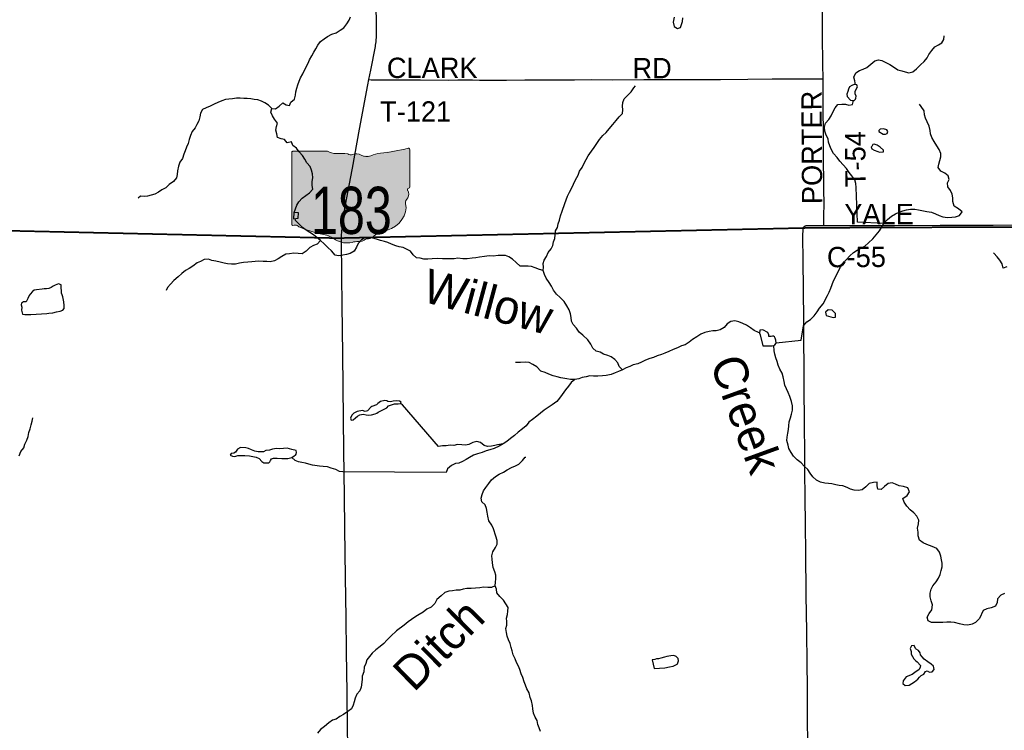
# Model space of a CAD drawing. Header units: feet. Extents: x 2113747 to 2516209, y 960708 to 1356798.
# Tile 32 of 244: x 2336734 to 2351257, y 1111123 to 1121601. Entities that reach past the tile are written whole.
import ezdxf

# ---------------------------------------------------------------- set-up
doc = ezdxf.new("R2010")
doc.units = ezdxf.units.FT
doc.header["$MEASUREMENT"] = 0
doc.linetypes.add('OhDOT_USTN3', pattern=[0.22, 0.165, -0.055])
for name, color, linetype in [('0_Xref', 7, 'Continuous'), ('GM_X_County_Road', 3, 'Continuous'), ('GM_X_County_Road_Text', 3, 'Continuous'), ('GM_X_Minor_Lake', 5, 'Continuous'), ('GM_X_Minor_River', 5, 'Continuous'), ('GM_X_Minor_River_Text', 5, 'Continuous'), ('GM_X_State_Location', 251, 'Continuous'), ('GM_X_State_Route', 1, 'Continuous'), ('GM_X_State_Shield', 251, 'Continuous'), ('GM_X_Township', 251, 'OhDOT_USTN3'), ('GM_X_Township_Road', 4, 'Continuous'), ('GM_X_Township_Road_Text', 4, 'Continuous')]:
    doc.layers.add(name, color=color, linetype=linetype)
doc.styles.add('Styledgn030', font='dgn030.shx')
doc.styles.add('Styledgn031', font='dgn031.shx')

# ---------------------------------------------------------------- blocks, each defined once
blk = doc.blocks.new('DGN_COMPLEXSHAPE12')
at = {"layer": 'GM_X_State_Shield', "color": 7, "linetype": 'Continuous', "lineweight": 13}
for p, q in [((2340747, 1119644), (2340747, 1119644)), ((2340747, 1119644), (2340747, 1118587)), ((2341273, 1119662), (2340764, 1119662)), ((2340764, 1119662), (2340764, 1119662)), ((2341273, 1119662), (2341273, 1119662)), ((2341398, 1119628), (2341398, 1119628)), ((2341576, 1119623), (2341576, 1119623)), ((2341645, 1119611), (2341645, 1119611)), ((2341770, 1119606), (2341770, 1119606)), ((2341912, 1119595), (2341912, 1119595)), ((2342055, 1119634), (2342055, 1119634)), ((2342465, 1119706), (2342465, 1119706)), ((2342487, 1119136), (2342487, 1119688)), ((2342487, 1119688), (2342487, 1119688)), ((2342456, 1119083), (2342456, 1119083)), ((2342473, 1119118), (2342473, 1119118)), ((2342487, 1119136), (2342487, 1119136)), ((2342487, 1119136), (2342487, 1119136)), ((2342426, 1118892), (2342426, 1118892)), ((2342461, 1118976), (2342461, 1118976)), ((2340747, 1118587), (2340747, 1118587)), ((2340763, 1118569), (2340763, 1118569)), ((2340798, 1118571), (2340798, 1118571)), ((2340850, 1118549), (2340850, 1118549)), ((2341213, 1118436), (2341213, 1118436)), ((2342145, 1118492), (2342145, 1118492)), ((2341394, 1118357), (2341394, 1118357)), ((2341636, 1118318), (2341636, 1118318)), ((2341731, 1118329), (2341731, 1118329)), ((2341835, 1118363), (2341835, 1118363)), ((2341878, 1118369), (2341878, 1118369)), ((2341964, 1118414), (2341964, 1118414))]:
    blk.add_line(p, q, dxfattribs=at)
for centre, major_axis, start_param, end_param in [((2340766, 1119646), (20.2, 0), 1.712693, 3.28349), ((2341395, 1119785), (196, 0), 4.042523, 4.731795), ((2341460, 1119069), (702, 0), 1.404758, 1.657858), ((2341619, 1119652), (56.4, 0), 3.836095, 5.185415), ((2341702, 1119530), (117, 0), 0.950623, 2.079405), ((2341853, 1119697), (141, 0), 4.081561, 5.145723), ((2342102, 1119339), (371, 0), 1.699011, 2.107814), ((2341867, 1121103), (1845, 0), 4.814394, 5.042369), ((2342467, 1119691), (19.4, 0), 6.141152, 7.989035), ((2342482, 1119095), (30, 0), 1.883978, 3.671073), ((2342292, 1119025), (180, 0), 5.934695, 6.695948), ((2342466, 1119133), (20.7, 0), 5.05454, 6.418171), ((2341970, 1118834), (462, 0), 5.101752, 6.440018), ((2342556, 1118904), (131, 0), 2.387724, 3.262537), ((2340767, 1118585), (20.3, 0), 3.00124, 4.508301), ((2340770, 1118693), (155, 0), 4.665946, 4.897461), ((2340802, 1118526), (56, 0), 0.519207, 1.627899), ((2341508, 1119476), (1333, 0), 4.195997, 4.488961), ((2341111, 1118113), (417, 0), 0.823519, 1.323587), ((2342165, 1118291), (253, 0), 1.647645, 2.488434), ((2341562, 1118521), (265, 0), 4.026481, 4.996735), ((2341715, 1118156), (217, 0), 1.495662, 1.94098), ((2341734, 1118442), (141, 0), 4.691044, 5.507374), ((2341862, 1118340), (39.7, 0), 1.147584, 2.315152), ((2341845, 1118485), (149, 0), 4.937069, 5.64225)]:
    blk.add_ellipse(centre, major_axis=major_axis, ratio=0.8, start_param=start_param, end_param=end_param, dxfattribs=at)
blk = doc.blocks.new('M1-H5_310')
at = {"layer": 'GM_X_State_Shield', "linetype": 'Continuous', "true_color": 0x1e0000}
h = blk.add_hatch(color=18, dxfattribs=at)
edge = h.paths.add_edge_path(flags=0)
edge.add_line((889, 90), (889, 642))
edge.add_line((889, 642), (889, 643))
edge.add_ellipse((870, 645), major_axis=(19.4, 0), ratio=0.8, start_angle=351.8621, end_angle=457.738)
edge.add_line((868, 660), (868, 660))
edge.add_ellipse((270, 2057), major_axis=(1845, 0), ratio=0.8, start_angle=635.8445, end_angle=648.9065, ccw=False)
edge.add_line((457, 588), (457, 588))
edge.add_ellipse((505, 294), major_axis=(371, 0), ratio=0.8, start_angle=97.3462, end_angle=120.7689)
edge.add_line((315, 549), (315, 549))
edge.add_ellipse((256, 651), major_axis=(141, 0), ratio=0.8, start_angle=593.8562, end_angle=654.8282, ccw=False)
edge.add_line((173, 560), (173, 560))
edge.add_ellipse((104, 484), major_axis=(117, 0), ratio=0.8, start_angle=54.4667, end_angle=119.1411)
edge.add_line((47, 566), (47, 566))
edge.add_ellipse((22, 606), major_axis=(56.4, 0), ratio=0.8, start_angle=579.7921, end_angle=657.1024, ccw=False)
edge.add_line((-22, 577), (-22, 577))
edge.add_ellipse((-138, 23), major_axis=(702, 0), ratio=0.8, start_angle=80.4867, end_angle=94.9883)
edge.add_line((-199, 583), (-199, 583))
edge.add_ellipse((-203, 739), major_axis=(196, 0), ratio=0.8, start_angle=591.6195, end_angle=631.1119, ccw=False)
edge.add_line((-324, 616), (-324, 616))
edge.add_line((-324, 616), (-834, 616))
edge.add_line((-834, 616), (-834, 616))
edge.add_ellipse((-831, 600), major_axis=(20.2, 0), ratio=0.8, start_angle=98.1301, end_angle=188.1301)
edge.add_line((-851, 598), (-851, 598))
edge.add_line((-851, 598), (-851, -459))
edge.add_line((-851, -459), (-851, -459))
edge.add_ellipse((-831, -461), major_axis=(20.3, 0), ratio=0.8, start_angle=171.9584, end_angle=258.3066)
edge.add_line((-835, -477), (-835, -477))
edge.add_ellipse((-828, -353), major_axis=(155, 0), ratio=0.8, start_angle=267.339, end_angle=280.6039)
edge.add_line((-799, -475), (-799, -475))
edge.add_ellipse((-796, -520), major_axis=(56, 0), ratio=0.8, start_angle=389.7484, end_angle=453.2717, ccw=False)
edge.add_line((-747, -497), (-747, -497))
edge.add_ellipse((-89, 430), major_axis=(1333, 0), ratio=0.8, start_angle=240.4129, end_angle=257.1985)
edge.add_line((-384, -610), (-384, -610))
edge.add_ellipse((-487, -933), major_axis=(417, 0), ratio=0.8, start_angle=407.1842, end_angle=435.836, ccw=False)
edge.add_line((-203, -689), (-203, -689))
edge.add_ellipse((-36, -525), major_axis=(265, 0), ratio=0.8, start_angle=230.7004, end_angle=286.2918)
edge.add_line((39, -728), (39, -728))
edge.add_ellipse((117, -890), major_axis=(217, 0), ratio=0.8, start_angle=445.6951, end_angle=471.2099, ccw=False)
edge.add_line((134, -717), (134, -717))
edge.add_ellipse((137, -604), major_axis=(141, 0), ratio=0.8, start_angle=268.777, end_angle=315.5493)
edge.add_line((237, -683), (237, -683))
edge.add_ellipse((264, -706), major_axis=(39.7, 0), ratio=0.8, start_angle=425.7517, end_angle=492.6484, ccw=False)
edge.add_line((280, -677), (280, -677))
edge.add_ellipse((247, -561), major_axis=(149, 0), ratio=0.8, start_angle=282.8732, end_angle=323.2771)
edge.add_line((367, -632), (367, -632))
edge.add_ellipse((568, -755), major_axis=(253, 0), ratio=0.8, start_angle=454.4031, end_angle=502.5768, ccw=False)
edge.add_line((548, -554), (548, -554))
edge.add_ellipse((373, -212), major_axis=(462, 0), ratio=0.8, start_angle=292.3089, end_angle=368.9858)
edge.add_line((829, -154), (829, -154))
edge.add_ellipse((959, -142), major_axis=(131, 0), ratio=0.8, start_angle=496.8065, end_angle=546.9296, ccw=False)
edge.add_line((863, -70), (863, -70))
edge.add_ellipse((694, -21), major_axis=(180, 0), ratio=0.8, start_angle=340.033, end_angle=383.6496)
edge.add_line((859, 37), (859, 37))
edge.add_ellipse((885, 49), major_axis=(30, 0), ratio=0.8, start_angle=467.944, end_angle=570.337, ccw=False)
edge.add_line((876, 72), (876, 72))
edge.add_ellipse((869, 88), major_axis=(20.7, 0), ratio=0.8, start_angle=289.6038, end_angle=367.7341)
edge.add_line((889, 90), (889, 90))
edge.add_line((889, 90), (889, 90))
at = {"layer": 'GM_X_State_Shield', "color": 7, "linetype": 'Continuous', "lineweight": 13}
blk.add_blockref('DGN_COMPLEXSHAPE12', (-2341597, -1119046), dxfattribs=at)
at = {"layer": 'GM_X_State_Shield', "color": 9, "linetype": 'Continuous', "lineweight": 13, "insert": (29, -614), "char_height": 696.1, "attachment_point": 8, "line_spacing_factor": 0.8, "style": 'Styledgn030'}
blk.add_mtext('{\\Fdgn000|c0;\\W0.768;\\C9;183}', dxfattribs=at)
blk = doc.blocks.new('POR')
at = {"layer": 'GM_X_County_Road', "flags": 128}
for points in [[(2348309, 1118554), (2348315, 1118557), (2348321, 1118561), (2348329, 1118564), (2348336, 1118566), (2348344, 1118567), (2348358, 1118569), (2348373, 1118569), (2348409, 1118569), (2348579, 1118569), (2348596, 1118569)], [(2348596, 1118569), (2348960, 1118566), (2349636, 1118567), (2350311, 1118571), (2351094, 1118574), (2351966, 1118575), (2352534, 1118581), (2352977, 1118580), (2353711, 1118582), (2353959, 1118582), (2354487, 1118585), (2354874, 1118586), (2354978, 1118586)], [(2348366, 1110816), (2348356, 1111207), (2348353, 1111761), (2348348, 1112109), (2348344, 1112578), (2348335, 1113116), (2348328, 1113762), (2348323, 1114133), (2348318, 1114580), (2348317, 1114914), (2348314, 1115183), (2348310, 1115656), (2348306, 1116181), (2348303, 1116450), (2348301, 1116906), (2348299, 1117156), (2348295, 1117635), (2348290, 1118039), (2348287, 1118413), (2348288, 1118508), (2348288, 1118516), (2348290, 1118523), (2348291, 1118529), (2348293, 1118534), (2348295, 1118539), (2348297, 1118542), (2348300, 1118546), (2348303, 1118549), (2348309, 1118554)]]:
    blk.add_lwpolyline(points, dxfattribs=at)
at = {"layer": 'GM_X_Minor_Lake'}
for p, q in [((2349073, 1120472), (2349058, 1120506)), ((2349406, 1119951), (2349471, 1119914)), ((2349318, 1119759), (2349301, 1119733)), ((2340776, 1118756), (2340772, 1118667)), ((2336899, 1117255), (2337133, 1117270)), ((2348699, 1117219), (2348738, 1117212)), ((2342020, 1115816), (2342147, 1115879)), ((2340679, 1115281), (2340573, 1115272)), ((2346064, 1112160), (2346091, 1112032)), ((2349932, 1111840), (2349980, 1111876))]:
    blk.add_line(p, q, dxfattribs=at)
at = {"layer": 'GM_X_Minor_Lake', "flags": 128}
for points in [[(2346389, 1121637), (2346372, 1121563), (2346386, 1121501), (2346437, 1121471), (2346483, 1121488), (2346509, 1121574), (2346513, 1121631)], [(2349058, 1120506), (2349058, 1120544), (2349069, 1120566), (2349092, 1120611), (2349080, 1120643), (2349042, 1120644), (2349008, 1120631), (2348972, 1120613), (2348957, 1120576), (2348947, 1120542), (2348934, 1120503), (2348941, 1120467), (2348988, 1120416), (2349020, 1120409), (2349044, 1120411), (2349060, 1120432), (2349066, 1120442), (2349073, 1120472)], [(2349471, 1119914), (2349503, 1119913), (2349531, 1119923), (2349538, 1119951), (2349522, 1119975), (2349473, 1119992), (2349425, 1119989), (2349406, 1119969), (2349406, 1119951)], [(2349301, 1119733), (2349294, 1119720), (2349303, 1119698), (2349339, 1119677), (2349392, 1119656), (2349414, 1119650), (2349476, 1119651), (2349477, 1119679), (2349427, 1119720), (2349384, 1119750), (2349337, 1119767), (2349318, 1119759)], [(2340772, 1118667), (2340839, 1118674), (2340846, 1118755), (2340776, 1118756)], [(2337133, 1117270), (2337163, 1117273), (2337225, 1117278), (2337279, 1117292), (2337330, 1117305), (2337368, 1117319), (2337388, 1117342), (2337391, 1117388), (2337383, 1117442), (2337372, 1117514), (2337360, 1117544), (2337353, 1117568), (2337351, 1117612), (2337348, 1117636), (2337344, 1117690), (2337308, 1117708), (2337280, 1117697), (2337256, 1117689), (2337228, 1117671), (2337198, 1117654), (2337164, 1117640), (2337131, 1117631), (2337093, 1117633), (2337067, 1117630), (2336983, 1117619), (2336945, 1117611), (2336923, 1117593), (2336887, 1117556), (2336872, 1117534), (2336854, 1117489), (2336831, 1117439), (2336791, 1117441), (2336763, 1117422), (2336757, 1117396), (2336764, 1117362), (2336760, 1117316), (2336777, 1117260), (2336811, 1117256), (2336861, 1117253), (2336899, 1117255)], [(2348738, 1117212), (2348768, 1117217), (2348767, 1117269), (2348718, 1117316), (2348661, 1117321), (2348618, 1117288), (2348631, 1117242), (2348663, 1117229), (2348699, 1117219)], [(2347838, 1116937), (2347820, 1116928), (2347782, 1116929), (2347782, 1116955), (2347768, 1116989), (2347693, 1117030), (2347649, 1117022), (2347646, 1116980), (2347658, 1116954), (2347696, 1116790), (2347833, 1116793)], [(2347833, 1116793), (2347855, 1116797), (2347872, 1116809), (2347892, 1116830), (2347885, 1116878), (2347879, 1116904), (2347866, 1116926), (2347852, 1116935), (2347838, 1116937)], [(2342147, 1115879), (2342175, 1115906), (2342217, 1115922), (2342261, 1115937), (2342318, 1115938), (2342352, 1115944), (2342360, 1115962), (2342334, 1115974), (2342288, 1115981), (2342244, 1115977), (2342202, 1115966), (2342162, 1115972), (2342148, 1115980), (2342118, 1115987), (2342058, 1115972), (2342018, 1115940), (2341997, 1115920), (2341929, 1115899), (2341911, 1115888), (2341866, 1115836), (2341828, 1115823), (2341792, 1115837), (2341714, 1115826), (2341662, 1115799), (2341635, 1115769), (2341611, 1115724), (2341625, 1115696), (2341653, 1115703), (2341685, 1115733), (2341715, 1115754), (2341751, 1115776), (2341800, 1115783), (2341845, 1115775), (2341885, 1115772), (2341924, 1115776), (2341978, 1115789), (2342002, 1115801), (2342020, 1115816)], [(2340573, 1115272), (2340523, 1115279), (2340461, 1115269), (2340417, 1115256), (2340363, 1115247), (2340329, 1115231), (2340251, 1115230), (2340201, 1115239), (2340151, 1115261), (2340109, 1115280), (2340069, 1115288), (2339993, 1115293), (2339947, 1115270), (2339917, 1115226), (2339890, 1115209), (2339852, 1115205), (2339840, 1115179), (2339872, 1115163), (2339908, 1115162), (2339950, 1115174), (2339992, 1115177), (2340056, 1115175), (2340124, 1115172), (2340222, 1115153), (2340266, 1115132), (2340305, 1115086), (2340333, 1115067), (2340409, 1115068), (2340425, 1115084), (2340435, 1115102), (2340449, 1115128), (2340476, 1115135), (2340532, 1115137), (2340602, 1115132), (2340690, 1115131), (2340746, 1115146), (2340784, 1115168), (2340804, 1115179), (2340810, 1115195), (2340819, 1115221), (2340811, 1115247), (2340749, 1115266), (2340679, 1115281)], [(2349980, 1111876), (2350005, 1111908), (2350031, 1111931), (2350068, 1111952), (2350096, 1111988), (2350117, 1112001), (2350154, 1111979), (2350192, 1111986), (2350223, 1112019), (2350214, 1112067), (2350177, 1112100), (2350131, 1112133), (2350076, 1112174), (2350043, 1112204), (2350023, 1112238), (2350018, 1112264), (2349989, 1112299), (2349959, 1112319), (2349947, 1112331), (2349928, 1112372), (2349886, 1112369), (2349867, 1112327), (2349885, 1112283), (2349882, 1112247), (2349903, 1112209), (2349922, 1112175), (2349952, 1112146), (2349971, 1112132), (2350020, 1112077), (2350018, 1112053), (2349999, 1112022), (2349938, 1111973), (2349896, 1111948), (2349811, 1111910), (2349766, 1111853), (2349761, 1111815), (2349793, 1111783), (2349855, 1111789), (2349893, 1111812), (2349932, 1111840)], [(2346091, 1112032), (2346173, 1112041), (2346251, 1112046), (2346317, 1112057), (2346375, 1112070), (2346430, 1112099), (2346438, 1112103), (2346452, 1112145), (2346447, 1112183), (2346415, 1112211), (2346383, 1112224), (2346337, 1112222), (2346281, 1112211), (2346245, 1112203), (2346191, 1112186), (2346157, 1112177), (2346127, 1112175), (2346100, 1112169), (2346074, 1112164), (2346064, 1112160)]]:
    blk.add_lwpolyline(points, dxfattribs=at)
at = {"layer": 'GM_X_Minor_River', "flags": 128}
for points in [[(2340783, 1118756), (2340802, 1118814), (2340823, 1118867), (2340852, 1118917), (2340902, 1118968), (2340955, 1119007), (2341007, 1119049), (2341058, 1119104), (2341046, 1119156), (2341047, 1119218), (2341056, 1119271), (2341053, 1119329), (2341037, 1119385), (2341020, 1119439), (2340971, 1119492), (2340939, 1119544), (2340906, 1119600), (2340858, 1119651), (2340815, 1119705), (2340764, 1119748), (2340742, 1119802), (2340680, 1119785), (2340639, 1119837), (2340589, 1119846), (2340537, 1119866), (2340526, 1119918), (2340510, 1119974), (2340521, 1120028), (2340536, 1120078), (2340494, 1120134), (2340463, 1120186), (2340436, 1120237), (2340452, 1120292), (2340506, 1120286), (2340559, 1120327), (2340613, 1120374), (2340665, 1120348), (2340715, 1120335), (2340733, 1120385), (2340786, 1120430), (2340803, 1120487), (2340809, 1120539), (2340824, 1120591), (2340838, 1120641), (2340855, 1120694), (2340874, 1120744), (2340910, 1120801), (2340933, 1120855), (2340988, 1120960), (2341007, 1121010), (2341042, 1121067), (2341074, 1121122), (2341103, 1121172), (2341130, 1121225), (2341172, 1121279), (2341223, 1121318), (2341275, 1121355), (2341338, 1121386), (2341402, 1121410), (2341460, 1121447), (2341513, 1121482), (2341559, 1121541), (2341592, 1121595), (2341615, 1121646)], [(2349060, 1120643), (2349054, 1120701), (2349039, 1120756), (2349066, 1120819), (2349119, 1120852), (2349177, 1120872), (2349229, 1120895), (2349286, 1120946), (2349345, 1120995), (2349399, 1121008), (2349449, 1121001), (2349500, 1120976), (2349566, 1120942), (2349623, 1120905), (2349686, 1120864), (2349743, 1120847), (2349795, 1120834), (2349851, 1120819), (2349907, 1120832), (2349964, 1120875), (2350019, 1120936), (2350074, 1120984), (2350121, 1121037), (2350146, 1121088), (2350189, 1121145), (2350230, 1121202), (2350286, 1121231), (2350337, 1121260), (2350364, 1121311), (2350371, 1121365)], [(2345624, 1116438), (2345577, 1116490), (2345557, 1116542), (2345510, 1116593), (2345460, 1116631), (2345407, 1116652), (2345347, 1116671), (2345297, 1116699), (2345237, 1116716), (2345186, 1116757), (2345159, 1116815), (2345115, 1116879), (2345040, 1116948), (2344985, 1116994), (2344947, 1117051), (2344896, 1117105), (2344875, 1117157), (2344869, 1117211), (2344858, 1117265), (2344837, 1117323), (2344803, 1117380), (2344766, 1117448), (2344705, 1117505), (2344653, 1117555), (2344608, 1117612), (2344579, 1117672), (2344544, 1117728), (2344498, 1117788), (2344473, 1117843), (2344456, 1117901), (2344462, 1117952), (2344453, 1118004), (2344470, 1118056), (2344504, 1118110), (2344531, 1118167), (2344572, 1118222), (2344600, 1118274), (2344609, 1118324), (2344627, 1118377), (2344634, 1118431), (2344639, 1118487), (2344667, 1118538), (2344674, 1118592), (2344695, 1118644), (2344711, 1118709), (2344734, 1118779), (2344776, 1118892), (2344792, 1118946), (2344815, 1118997), (2344842, 1119059), (2344872, 1119114), (2344930, 1119239), (2344969, 1119311), (2344992, 1119366), (2345030, 1119420), (2345059, 1119485), (2345090, 1119539), (2345120, 1119592), (2345167, 1119663), (2345206, 1119719), (2345245, 1119774), (2345285, 1119833), (2345334, 1119895), (2345385, 1119938), (2345431, 1119993), (2345482, 1120056), (2345533, 1120114), (2345577, 1120167), (2345624, 1120218), (2345629, 1120272), (2345627, 1120326), (2345630, 1120380), (2345649, 1120437), (2345705, 1120488), (2345752, 1120538), (2345793, 1120597), (2345815, 1120625)], [(2340452, 1120292), (2340403, 1120343), (2340349, 1120377), (2340299, 1120402), (2340246, 1120421), (2340192, 1120425), (2340142, 1120436), (2340090, 1120438), (2340040, 1120441), (2339986, 1120446), (2339930, 1120444), (2339874, 1120437), (2339820, 1120432), (2339768, 1120425), (2339715, 1120407), (2339657, 1120380), (2339601, 1120355), (2339542, 1120324), (2339484, 1120300), (2339432, 1120275), (2339401, 1120224), (2339389, 1120170), (2339374, 1120108), (2339345, 1120057), (2339321, 1120005), (2339280, 1119954), (2339255, 1119896), (2339236, 1119833), (2339218, 1119777), (2339195, 1119724), (2339176, 1119670), (2339156, 1119620), (2339135, 1119555), (2339096, 1119499), (2339074, 1119440), (2339063, 1119374), (2339058, 1119320), (2339048, 1119269), (2339005, 1119215), (2338940, 1119170), (2338888, 1119123), (2338831, 1119092), (2338779, 1119060), (2338725, 1119031), (2338674, 1119012), (2338620, 1118999), (2338568, 1118993), (2338518, 1119000), (2338480, 1118970)], [(2347891, 1116837), (2348260, 1116877), (2348295, 1117089), (2348344, 1117144), (2348396, 1117183), (2348453, 1117236), (2348498, 1117294), (2348533, 1117346), (2348585, 1117414), (2348651, 1117535), (2348674, 1117586), (2348699, 1117645), (2348720, 1117699), (2348739, 1117750), (2348770, 1117813), (2348810, 1117896), (2348843, 1117953), (2348882, 1118010), (2348927, 1118067), (2348976, 1118120), (2349031, 1118169), (2349086, 1118204), (2349144, 1118232), (2349201, 1118263), (2349252, 1118310), (2349317, 1118368), (2349368, 1118427), (2349415, 1118486), (2349446, 1118537), (2349481, 1118596), (2349534, 1118655), (2349593, 1118704), (2349654, 1118740), (2349708, 1118765), (2349762, 1118784), (2349816, 1118799), (2349871, 1118810), (2349938, 1118807), (2349992, 1118796), (2350042, 1118787), (2350116, 1118775), (2350183, 1118764), (2350241, 1118741), (2350296, 1118716), (2350348, 1118693), (2350421, 1118685), (2350483, 1118688), (2350539, 1118697), (2350596, 1118712), (2350633, 1118769), (2350580, 1118812), (2350519, 1118853), (2350496, 1118921), (2350499, 1118975), (2350488, 1119031), (2350465, 1119085), (2350426, 1119138), (2350418, 1119194), (2350446, 1119245), (2350430, 1119299), (2350380, 1119338), (2350323, 1119367), (2350282, 1119422), (2350291, 1119473), (2350306, 1119523), (2350323, 1119578), (2350322, 1119630), (2350296, 1119686), (2350263, 1119741), (2350222, 1119805), (2350187, 1119862), (2350168, 1119918), (2350163, 1119970), (2350147, 1120032), (2350118, 1120093), (2350093, 1120149), (2350082, 1120201), (2350077, 1120257), (2350031, 1120323), (2350005, 1120354)], [(2349481, 1118596), (2349090, 1118614), (2349074, 1119129), (2349069, 1119185), (2349052, 1119239), (2349010, 1119297), (2348971, 1119350), (2348930, 1119408), (2348881, 1119463), (2348832, 1119514), (2348791, 1119571), (2348739, 1119628), (2348702, 1119690), (2348683, 1119742), (2348666, 1119794), (2348657, 1119846), (2348628, 1119899), (2348609, 1119959), (2348605, 1120017), (2348618, 1120074), (2348667, 1120129), (2348704, 1120182), (2348727, 1120240), (2348760, 1120301), (2348803, 1120352), (2348861, 1120357), (2348913, 1120354), (2348965, 1120339), (2349019, 1120353), (2349034, 1120410)], [(2344456, 1117901), (2344400, 1117919), (2344338, 1117944), (2344284, 1117961), (2344232, 1117967), (2344168, 1117968), (2344116, 1117965), (2344059, 1118023), (2344004, 1118072), (2343950, 1118104), (2343900, 1118123), (2343846, 1118124), (2343792, 1118122), (2343720, 1118117), (2343658, 1118120), (2343590, 1118109), (2343518, 1118098), (2343462, 1118091), (2343408, 1118083), (2343332, 1118074), (2343268, 1118077), (2343198, 1118086), (2343140, 1118075), (2343088, 1118073), (2343030, 1118076), (2342968, 1118073), (2342890, 1118082), (2342818, 1118073), (2342755, 1118069), (2342693, 1118070), (2342642, 1118083), (2342588, 1118091), (2342538, 1118134), (2342497, 1118186), (2342447, 1118213), (2342388, 1118244), (2342332, 1118254), (2342280, 1118269), (2342220, 1118292), (2342164, 1118314), (2342113, 1118333), (2342055, 1118347), (2341999, 1118366), (2341943, 1118379), (2341881, 1118389), (2341829, 1118388), (2341777, 1118355), (2341724, 1118300), (2341700, 1118248), (2341665, 1118189), (2341608, 1118154), (2341554, 1118138), (2341498, 1118131), (2341436, 1118120), (2341386, 1118128), (2341331, 1118193), (2341281, 1118243), (2341226, 1118294), (2341169, 1118344), (2341119, 1118391), (2341066, 1118428), (2341014, 1118462), (2340958, 1118497), (2340907, 1118537), (2340856, 1118586), (2340804, 1118642), (2340797, 1118670)], [(2341169, 1118344), (2341124, 1118291), (2341068, 1118274), (2341013, 1118241), (2340957, 1118186), (2340900, 1118150), (2340842, 1118153), (2340776, 1118158), (2340714, 1118149), (2340658, 1118143), (2340600, 1118110), (2340547, 1118073), (2340491, 1118048), (2340429, 1118033), (2340377, 1118037), (2340323, 1118038), (2340263, 1118041), (2340209, 1118037), (2340157, 1118032), (2340099, 1118027), (2340037, 1118019), (2339978, 1118010), (2339916, 1117999), (2339856, 1117996), (2339800, 1118002), (2339748, 1118011), (2339689, 1118026), (2339627, 1118040), (2339569, 1118053), (2339517, 1118068), (2339455, 1118063), (2339401, 1118035), (2339350, 1118016), (2339288, 1117967), (2339233, 1117934), (2339181, 1117902), (2339126, 1117859), (2339070, 1117808), (2339009, 1117755), (2338957, 1117704), (2338916, 1117652), (2338893, 1117609)], [(2351294, 1117959), (2351241, 1117938), (2351223, 1118002), (2351190, 1118056), (2351151, 1118107), (2351104, 1118158), (2351104, 1118164)], [(2347646, 1116982), (2347629, 1116988), (2347569, 1117016), (2347514, 1117057), (2347454, 1117095), (2347399, 1117124), (2347343, 1117145), (2347281, 1117163), (2347221, 1117152), (2347168, 1117115), (2347126, 1117064), (2347067, 1117026), (2347009, 1117015), (2346957, 1117014), (2346905, 1117002), (2346841, 1116987), (2346779, 1116962), (2346724, 1116927), (2346660, 1116884), (2346607, 1116845), (2346549, 1116809), (2346494, 1116790), (2346438, 1116763), (2346372, 1116738), (2346309, 1116707), (2346251, 1116683), (2346199, 1116666), (2346139, 1116643), (2346084, 1116622), (2346030, 1116606), (2345966, 1116581), (2345907, 1116552), (2345849, 1116525), (2345785, 1116512), (2345733, 1116490), (2345680, 1116467), (2345624, 1116438), (2345568, 1116415), (2345515, 1116393), (2345457, 1116368), (2345383, 1116355), (2345329, 1116348), (2345263, 1116345), (2345199, 1116347), (2345141, 1116348), (2345087, 1116337), (2345031, 1116324), (2344980, 1116304), (2344922, 1116295), (2344856, 1116296), (2344806, 1116304), (2344718, 1116321), (2344661, 1116336), (2344605, 1116349), (2344537, 1116376), (2344485, 1116398), (2344422, 1116419), (2344364, 1116483), (2344303, 1116518), (2344249, 1116545), (2344195, 1116551), (2344121, 1116546), (2344067, 1116547), (2344049, 1116547)], [(2348432, 1114860), (2348391, 1114915), (2348358, 1114968), (2348307, 1115016), (2348260, 1115069), (2348203, 1115112), (2348148, 1115165), (2348111, 1115220), (2348081, 1115278), (2348068, 1115330), (2348047, 1115394), (2348052, 1115448), (2348063, 1115503), (2348074, 1115561), (2348077, 1115611), (2348086, 1115670), (2348104, 1115732), (2348117, 1115785), (2348132, 1115845), (2348133, 1115909), (2348118, 1115973), (2348094, 1116045), (2348069, 1116103), (2348044, 1116158), (2348019, 1116210), (2348012, 1116266), (2347996, 1116336), (2347979, 1116390), (2347946, 1116450), (2347923, 1116505), (2347907, 1116561), (2347888, 1116613), (2347873, 1116667), (2347860, 1116719), (2347855, 1116797)], [(2344922, 1116295), (2344868, 1116250), (2344829, 1116196), (2344786, 1116143), (2344735, 1116076), (2344697, 1116021), (2344656, 1115971), (2344588, 1115920), (2344531, 1115881), (2344469, 1115844), (2344414, 1115799), (2344362, 1115757), (2344297, 1115704), (2344246, 1115665), (2344204, 1115612), (2344151, 1115567), (2344085, 1115517), (2344032, 1115472), (2343972, 1115427), (2343919, 1115384), (2343865, 1115349), (2343804, 1115312), (2343734, 1115280), (2343667, 1115259), (2343615, 1115246), (2343553, 1115221), (2343485, 1115202), (2343428, 1115179), (2343370, 1115147), (2343318, 1115118), (2343265, 1115089), (2343213, 1115064), (2343161, 1115058), (2343103, 1115027), (2343046, 1114978), (2343023, 1114926), (2341499, 1114933), (2341449, 1114938), (2341398, 1114968), (2341330, 1114989), (2341272, 1115006), (2341212, 1115011), (2341154, 1115017), (2341054, 1115035), (2341001, 1115047), (2340949, 1115060), (2340897, 1115072), (2340847, 1115083), (2340797, 1115102), (2340748, 1115147)], [(2343865, 1115349), (2343781, 1115331), (2343740, 1115323), (2343691, 1115314), (2343636, 1115308), (2343586, 1115322), (2343533, 1115367), (2343479, 1115381), (2343419, 1115368), (2343360, 1115337), (2343308, 1115330), (2343254, 1115334), (2343190, 1115335), (2343136, 1115324), (2343084, 1115328), (2343026, 1115319), (2342968, 1115320), (2342912, 1115309), (2342380, 1115921), (2342352, 1115944)], [(2336724, 1115172), (2336750, 1115236), (2336793, 1115287), (2336812, 1115343), (2336838, 1115402), (2336859, 1115456), (2336870, 1115514), (2336888, 1115567), (2336903, 1115627), (2336920, 1115680), (2336930, 1115730)], [(2344015, 1112235), (2343996, 1112293), (2343984, 1112345), (2343967, 1112403), (2343946, 1112459), (2343926, 1112513), (2343913, 1112565), (2343906, 1112625), (2343918, 1112675), (2343921, 1112725), (2343916, 1112779), (2343930, 1112829), (2343935, 1112880), (2343937, 1112934), (2343904, 1112986), (2343869, 1113041), (2343817, 1113097), (2343774, 1113152), (2343765, 1113202), (2343749, 1113254), (2343754, 1113307), (2343758, 1113357), (2343755, 1113409), (2343740, 1113461), (2343718, 1113523), (2343709, 1113591), (2343702, 1113647), (2343699, 1113697), (2343715, 1113755), (2343752, 1113818), (2343779, 1113868), (2343779, 1113921), (2343758, 1113988), (2343721, 1114092), (2343700, 1114146), (2343655, 1114214), (2343640, 1114280), (2343630, 1114338), (2343619, 1114392), (2343598, 1114450), (2343548, 1114493), (2343539, 1114545), (2343557, 1114598), (2343576, 1114654), (2343609, 1114704), (2343653, 1114761), (2343694, 1114814), (2343753, 1114867), (2343807, 1114899), (2343869, 1114930), (2343924, 1114963), (2343986, 1115000), (2344045, 1115021), (2344097, 1115047), (2344152, 1115100), (2344190, 1115153), (2344198, 1115153)], [(2351262, 1113138), (2351207, 1113116), (2351156, 1113061), (2351153, 1113007), (2351128, 1112954), (2351062, 1112929), (2350998, 1112915), (2350945, 1112890), (2350889, 1112773), (2350834, 1112713), (2350781, 1112686), (2350719, 1112673), (2350661, 1112678), (2350594, 1112693), (2350520, 1112711), (2350468, 1112720), (2350410, 1112717), (2350348, 1112714), (2350298, 1112713), (2350239, 1112714), (2350185, 1112715), (2350133, 1112736), (2350118, 1112790), (2350151, 1112844), (2350186, 1112897), (2350196, 1112972), (2350179, 1113030), (2350162, 1113092), (2350163, 1113146), (2350180, 1113204), (2350201, 1113255), (2350250, 1113314), (2350285, 1113367), (2350309, 1113422), (2350328, 1113480), (2350339, 1113535), (2350338, 1113587), (2350331, 1113637), (2350320, 1113693), (2350301, 1113751), (2350260, 1113806), (2350191, 1113833), (2350116, 1113861), (2350062, 1113888), (2350005, 1113929), (2349988, 1113989), (2349985, 1114047), (2349977, 1114102), (2349990, 1114166), (2349995, 1114222), (2349966, 1114280), (2349921, 1114331), (2349866, 1114376), (2349821, 1114428), (2349780, 1114485), (2349762, 1114543), (2349822, 1114584), (2349857, 1114639), (2349833, 1114699), (2349769, 1114716), (2349705, 1114730), (2349652, 1114751), (2349602, 1114772), (2349544, 1114761), (2349491, 1114718), (2349439, 1114673), (2349389, 1114680), (2349382, 1114730), (2349383, 1114784), (2349327, 1114777), (2349263, 1114760), (2349212, 1114715), (2349161, 1114667), (2349101, 1114658), (2349043, 1114665), (2348989, 1114680), (2348938, 1114705), (2348875, 1114730), (2348823, 1114731), (2348773, 1114742), (2348713, 1114759), (2348662, 1114760), (2348612, 1114765), (2348548, 1114784), (2348489, 1114813), (2348432, 1114860)], [(2343749, 1113254), (2343693, 1113228), (2343637, 1113229), (2343577, 1113236), (2343521, 1113225), (2343455, 1113221), (2343393, 1113214), (2343329, 1113213), (2343275, 1113202), (2343224, 1113190), (2343172, 1113191), (2343116, 1113182), (2343064, 1113176), (2343006, 1113155), (2342949, 1113108), (2342889, 1113051), (2342858, 1112991), (2342805, 1112938), (2342737, 1112907), (2342684, 1112866), (2342628, 1112831), (2342576, 1112799), (2342515, 1112758), (2342463, 1112721), (2342406, 1112674), (2342291, 1112588), (2342206, 1112509), (2342149, 1112454), (2342103, 1112402), (2342050, 1112359), (2341986, 1112308), (2341935, 1112261), (2341892, 1112210), (2341854, 1112160), (2341839, 1112108), (2341815, 1112053), (2341808, 1111987), (2341785, 1111922), (2341784, 1111870), (2341769, 1111758), (2341750, 1111705), (2341708, 1111655), (2341681, 1111598), (2341666, 1111544), (2341654, 1111492), (2341629, 1111441), (2341575, 1111400), (2341512, 1111357), (2341458, 1111329), (2341403, 1111286), (2341349, 1111271), (2341293, 1111232), (2341228, 1111179), (2341169, 1111137), (2341125, 1111082)], [(2344415, 1111105), (2344394, 1111159), (2344377, 1111211), (2344367, 1111267), (2344338, 1111319), (2344311, 1111374), (2344303, 1111440), (2344296, 1111490), (2344281, 1111556), (2344262, 1111608), (2344250, 1111676), (2344213, 1111734), (2344194, 1111788), (2344176, 1111840), (2344155, 1111902), (2344132, 1111958), (2344110, 1112018), (2344091, 1112069), (2344064, 1112121), (2344044, 1112175), (2344015, 1112235)]]:
    blk.add_lwpolyline(points, dxfattribs=at)
at = {"layer": 'GM_X_State_Route', "flags": 128}
for points in [[(2341637, 1119390), (2341641, 1119410), (2341747, 1119988), (2341869, 1120643), (2341884, 1120718), (2341912, 1120858), (2341980, 1121206), (2341984, 1121227), (2341987, 1121252), (2341990, 1121273), (2341992, 1121291), (2341994, 1121311), (2341996, 1121332), (2341996, 1121353), (2341997, 1121388), (2341998, 1121473), (2341998, 1121575), (2341994, 1121775)], [(2341572, 1110906), (2341569, 1111150), (2341563, 1111681), (2341556, 1112282), (2341549, 1112780), (2341540, 1113381), (2341528, 1114100), (2341523, 1114575), (2341516, 1115248), (2341508, 1115714), (2341499, 1116669), (2341492, 1117391), (2341485, 1117827), (2341479, 1118355), (2341480, 1118377), (2341481, 1118426), (2341484, 1118473), (2341488, 1118527), (2341499, 1118607), (2341512, 1118690), (2341522, 1118758), (2341541, 1118871), (2341637, 1119390)]]:
    blk.add_lwpolyline(points, dxfattribs=at)
at = {"layer": 'GM_X_Township', "flags": 128}
for points in [[(2328572, 1144328), (2328741, 1144307), (2329035, 1144313), (2331534, 1144358), (2338701, 1144446), (2338848, 1144450), (2341636, 1144534), (2354684, 1144590), (2354716, 1139626), (2354692, 1139090), (2354770, 1134464), (2354823, 1131921), (2354900, 1127851), (2354927, 1125372), (2355016, 1118560), (2354932, 1118559), (2348534, 1118533), (2348258, 1118529), (2341409, 1118380), (2335351, 1118517), (2334911, 1118504), (2328670, 1118495), (2328670, 1119253), (2328663, 1124950), (2328657, 1131227), (2328653, 1134141), (2328651, 1136742), (2328635, 1142304), (2328630, 1142401), (2328612, 1142470), (2328572, 1144328)], [(2328670, 1118495), (2334911, 1118504), (2335351, 1118517), (2341409, 1118380), (2348258, 1118529), (2348534, 1118533), (2354932, 1118559), (2355016, 1118560), (2355017, 1118477), (2355239, 1104830), (2355321, 1098179), (2355327, 1097667), (2355371, 1091477), (2352195, 1091435), (2348514, 1091386), (2345661, 1091348), (2342697, 1091308), (2341799, 1091296), (2335157, 1091206), (2333216, 1091180), (2331837, 1091161), (2328725, 1091118), (2328615, 1091117), (2328700, 1094332), (2328691, 1097500), (2328691, 1097555), (2328685, 1104162), (2328679, 1107535), (2328676, 1110812), (2328676, 1111411), (2328673, 1115450), (2328670, 1118495)]]:
    blk.add_lwpolyline(points, dxfattribs=at)
at = {"layer": 'GM_X_Township_Road', "flags": 128}
for points in [[(2348583, 1120728), (2348579, 1120944), (2348578, 1121075), (2348577, 1121242), (2348576, 1121344), (2348576, 1121469), (2348573, 1121744), (2348574, 1121859), (2348572, 1121981), (2348570, 1122342), (2348570, 1122538), (2348568, 1122706), (2348566, 1122857), (2348561, 1123182), (2348554, 1123520), (2348549, 1123811), (2348543, 1124061), (2348538, 1124280), (2348529, 1124664), (2348526, 1124727), (2348523, 1124828), (2348522, 1124878), (2348520, 1124945)], [(2341884, 1120718), (2341918, 1120717), (2341955, 1120717), (2342309, 1120716), (2342503, 1120717), (2342644, 1120716), (2343054, 1120712), (2343195, 1120713), (2343412, 1120713), (2343514, 1120712), (2343642, 1120712), (2343914, 1120712), (2344186, 1120714), (2344478, 1120715), (2344918, 1120717), (2345166, 1120718), (2345485, 1120717), (2345938, 1120719), (2346049, 1120719), (2346239, 1120720), (2346736, 1120721), (2347070, 1120720), (2347473, 1120726), (2347835, 1120728), (2348201, 1120728), (2348406, 1120728), (2348535, 1120728), (2348583, 1120728)], [(2348596, 1118569), (2348596, 1118614), (2348597, 1118764), (2348598, 1118833), (2348598, 1118948), (2348597, 1119033), (2348595, 1119252), (2348592, 1119491), (2348592, 1119711), (2348590, 1120022), (2348587, 1120196), (2348585, 1120586), (2348583, 1120728)]]:
    blk.add_lwpolyline(points, dxfattribs=at)
at = {"color": 7, "linetype": 'Continuous', "lineweight": 0}
blk.add_blockref('M1-H5_310', (2341597, 1119046), dxfattribs=at)
at = {"layer": 'GM_X_County_Road_Text', "char_height": 300, "attachment_point": 7, "line_spacing_factor": 0.8, "style": 'Styledgn030'}
for s, insert, rotation in [('{\\Fdgn000|c0;\\C256;YALE}', (2348897, 1118586), 359.999), ('{\\Fdgn000|c0;\\C256;C-55}', (2348642, 1117946), 0.3413)]:
    blk.add_mtext(s, dxfattribs=dict(at, insert=insert, rotation=rotation))
at = {"layer": 'GM_X_Minor_River_Text', "attachment_point": 4, "line_spacing_factor": 0.8, "style": 'Styledgn031'}
for s, insert, char_height, rotation in [('{\\Fdgn000|c0;\\C256;Willow}', (2342710, 1117691), 500.22, 344.9332), ('{\\Fdgn000|c0;\\C256;Creek}', (2347142, 1116627), 500.21, 289.9404), ('{\\Fdgn000|c0;\\C256;Ditch}', (2342374, 1111850), 500.18, 44.9334)]:
    blk.add_mtext(s, dxfattribs=dict(at, insert=insert, char_height=char_height, rotation=rotation))
at = {"layer": 'GM_X_State_Location', "insert": (2341597, 1119046), "char_height": 1, "attachment_point": 5, "line_spacing_factor": 0.8, "style": 'Styledgn030'}
for s in ['{\\Fdgn000|c0;\\C256;s}', '{\\Fdgn000|c0;\\C256;r}']:
    blk.add_mtext(s, dxfattribs=at)
at = {"layer": 'GM_X_State_Location', "insert": (2341244, 1118972), "char_height": 1, "attachment_point": 7, "rotation": 0, "line_spacing_factor": 0.8, "style": 'Styledgn030'}
blk.add_mtext('{\\Fdgn000|c0;\\C256;183}', dxfattribs=at)
at = {"layer": 'GM_X_Township_Road_Text', "char_height": 300, "attachment_point": 7, "line_spacing_factor": 0.8, "style": 'Styledgn030'}
for s, insert, rotation in [('{\\Fdgn000|c0;\\C256;CLARK}', (2342150, 1120737), 0), ('{\\Fdgn000|c0;\\C256;RD}', (2345772, 1120737), 0), ('{\\Fdgn000|c0;\\C256;T-121}', (2342050, 1120098), 0.0021), ('{\\Fdgn000|c0;\\C256;PORTER}', (2348577, 1118883), 90.3575), ('{\\Fdgn000|c0;\\C256;T-54}', (2349216, 1119134), 90.3516)]:
    blk.add_mtext(s, dxfattribs=dict(at, insert=insert, rotation=rotation))

msp = doc.modelspace()

# ---------------------------------------------------------------- block references
at = {"layer": '0_Xref'}
msp.add_blockref('POR', (0, 0), dxfattribs=at)

doc.saveas('drawing.dxf')
